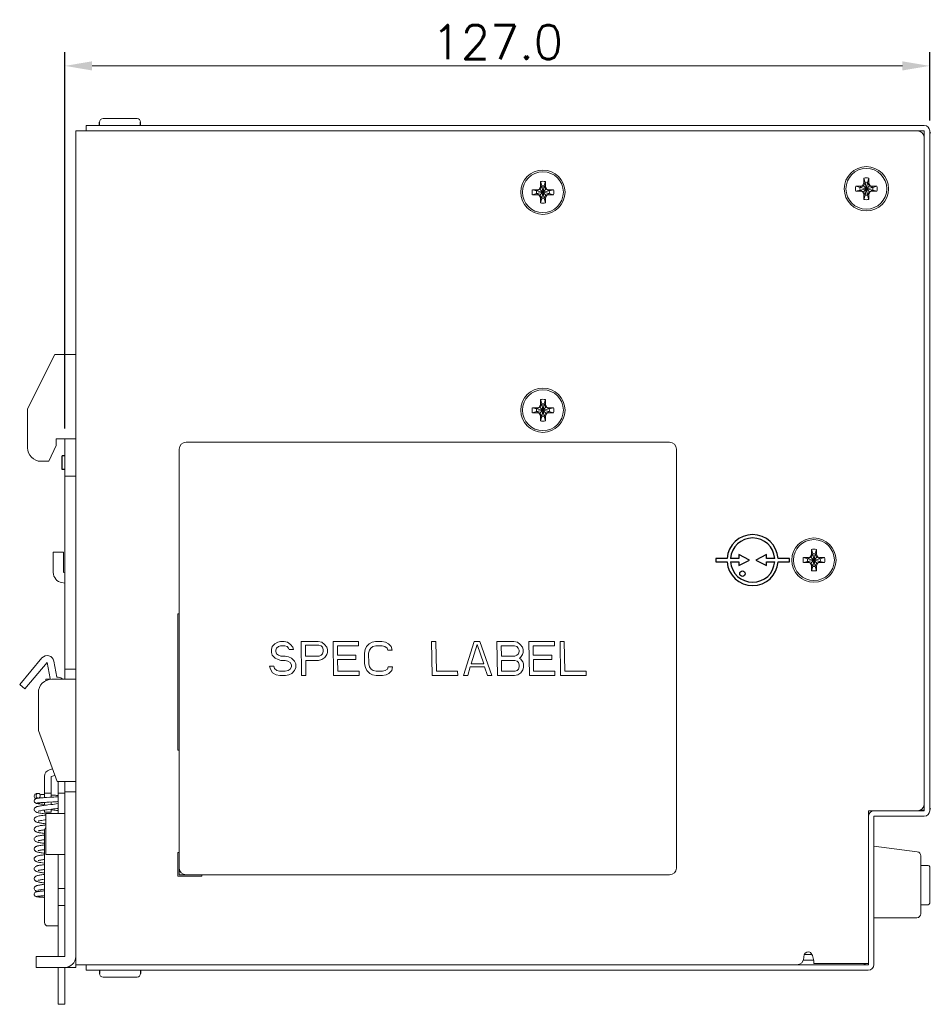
# Model space of a CAD drawing. Header units: millimetres. Extents: x 39 to 399, y 18 to 448.
# Tile 3 of 26: x 144 to 278, y 18 to 163. Entities that reach past the tile are written whole.
import ezdxf

# ---------------------------------------------------------------- set-up
doc = ezdxf.new("R2010")
doc.units = ezdxf.units.MM
doc.header["$LTSCALE"] = 2
doc.layers.get('0').update_dxf_attribs({"lineweight": 9})
doc.layers.get('Defpoints').update_dxf_attribs({"lineweight": 9})
doc.layers.add('02___PRT_ALL_AXES', color=7, linetype='Continuous')
doc.layers.add('Dimension', color=2, linetype='Continuous', lineweight=5)
doc.styles.add('ROMANS', font='romans')
doc.dimstyles.new('1', dxfattribs={"dimtxt": 3, "dimasz": 3, "dimexe": 2, "dimexo": 1.5, "dimgap": 1, "dimtad": 1, "dimdec": 1, "dimzin": 1, "dimdsep": 46, "dimtxsty": 'ROMANS', "dimcen": -0.8, "dimclrd": 2, "dimclre": 2, "dimclrt": 2, "dimadec": 0, "dimazin": 0, "dimtm": 1e-09, "dimtfac": 0.5, "dimtdec": 1, "dimtmove": 0, "dimatfit": 3, "dimfxl": 1, "dimlwd": -1, "dimarcsym": 0})

# ---------------------------------------------------------------- blocks, each defined once
blk = doc.blocks.new('*D668')
at = {"layer": 'Defpoints', "color": 0}
for p in [(150.47, 155.89), (277.47, 146.35), (150.47, 101.15)]:
    blk.add_point(p, dxfattribs=at)
at = {"layer": 'Dimension', "color": 2, "lineweight": -2}
for p, q in [((150.47, 102.65), (150.47, 157.89)), ((277.47, 147.85), (277.47, 157.89))]:
    blk.add_line(p, q, dxfattribs=at)
at = {"layer": 'Dimension', "color": 2}
blk.add_line((273.47, 155.89), (154.47, 155.89), dxfattribs=at)
for points in [[(154.47, 156.56), (154.47, 155.22), (150.47, 155.89)], [(273.47, 155.22), (273.47, 156.56), (277.47, 155.89)]]:
    blk.add_solid(points, dxfattribs=at)
at = {"layer": 'Dimension', "color": 2, "ltscale": 2, "insert": (213.97, 159.39), "char_height": 5, "attachment_point": 5, "style": 'ROMANS'}
blk.add_mtext('127.0', dxfattribs=at)

msp = doc.modelspace()

# ---------------------------------------------------------------- linework, layer by layer
at = {"color": 7, "linetype": 'Continuous'}
for p, q in [((155.57, 147.15), (155.57, 147.65)), ((156.07, 148.15), (161.07, 148.15)), ((161.57, 147.15), (161.57, 147.65)), ((152.07, 146.35), (152.07, 23.95)), ((152.07, 146.35), (276.67, 146.35)), ((153.57, 146.35), (153.57, 147.15)), ((276.67, 146.35), (276.67, 46.55)), ((277.65, 146.05), (277.47, 146.05)), ((220.3, 138.16), (220.3, 138.9)), ((220.3, 138.9), (220.49, 138.28)), ((221.04, 138.9), (220.86, 138.28)), ((221.04, 138.9), (221.04, 138.16)), ((267.99, 138.74), (267.73, 138.29)), ((267.8, 138.66), (267.8, 139.4)), ((267.8, 139.4), (267.99, 138.78)), ((267.8, 138.66), (267.99, 138.74)), ((267.99, 136.92), (268.36, 138.78)), ((267.99, 138.78), (267.99, 138.74)), ((267.99, 138.78), (268.36, 136.92)), ((267.99, 136.95), (268.36, 138.74)), ((267.99, 138.74), (268.36, 136.95)), ((268.54, 139.4), (268.36, 138.78)), ((268.36, 138.74), (268.36, 138.78)), ((268.54, 138.66), (268.36, 138.74)), ((268.62, 138.29), (268.36, 138.74)), ((268.54, 139.4), (268.54, 138.66)), ((219.12, 137.72), (219.86, 137.72)), ((219.12, 137.72), (219.74, 137.53)), ((219.74, 137.16), (221.61, 137.53)), ((219.78, 137.53), (219.74, 137.53)), ((219.74, 137.53), (221.61, 137.16)), ((220.23, 137.79), (219.78, 137.53)), ((219.86, 137.72), (219.78, 137.53)), ((219.78, 137.16), (221.57, 137.53)), ((219.78, 137.53), (221.57, 137.16)), ((219.86, 137.72), (220.1, 137.81)), ((220.1, 137.81), (220.3, 138.16)), ((220.1, 137.81), (220.23, 137.79)), ((220.49, 138.24), (220.23, 137.79)), ((220.23, 136.9), (221.12, 137.79)), ((220.23, 137.79), (221.12, 136.9)), ((220.3, 138.16), (220.49, 138.24)), ((220.49, 136.42), (220.86, 138.28)), ((220.49, 138.28), (220.49, 138.24)), ((220.49, 138.28), (220.86, 136.42)), ((220.49, 136.45), (220.86, 138.24)), ((220.49, 138.24), (220.86, 136.45)), ((220.86, 138.24), (220.86, 138.28)), ((221.12, 137.79), (220.86, 138.24)), ((221.04, 138.16), (220.86, 138.24)), ((221.04, 138.16), (221.25, 137.81)), ((221.25, 137.81), (221.12, 137.79)), ((221.57, 137.53), (221.12, 137.79)), ((221.25, 137.81), (221.49, 137.72)), ((221.49, 137.72), (221.57, 137.53)), ((221.49, 137.72), (222.23, 137.72)), ((221.61, 137.53), (221.57, 137.53)), ((222.23, 137.72), (221.61, 137.53)), ((266.62, 138.22), (267.36, 138.22)), ((266.62, 138.22), (267.24, 138.03)), ((266.62, 137.48), (267.24, 137.66)), ((267.36, 137.48), (266.62, 137.48)), ((267.24, 137.66), (269.11, 138.03)), ((267.28, 138.03), (267.24, 138.03)), ((267.24, 138.03), (269.11, 137.66)), ((267.24, 137.66), (267.28, 137.66)), ((267.73, 138.29), (267.28, 138.03)), ((267.36, 138.22), (267.28, 138.03)), ((267.28, 137.66), (269.07, 138.03)), ((267.28, 138.03), (269.07, 137.66)), ((267.28, 137.66), (267.73, 137.4)), ((267.36, 137.48), (267.28, 137.66)), ((267.36, 138.22), (267.6, 138.31)), ((267.6, 137.38), (267.36, 137.48)), ((267.6, 138.31), (267.8, 138.66)), ((267.6, 138.31), (267.73, 138.29)), ((267.6, 137.38), (267.73, 137.4)), ((267.8, 137.03), (267.6, 137.38)), ((267.73, 137.4), (268.62, 138.29)), ((267.73, 138.29), (268.62, 137.4)), ((267.73, 137.4), (267.99, 136.95)), ((268.36, 136.95), (268.62, 137.4)), ((268.54, 138.66), (268.75, 138.31)), ((268.75, 137.38), (268.54, 137.03)), ((268.75, 138.31), (268.62, 138.29)), ((269.07, 138.03), (268.62, 138.29)), ((268.62, 137.4), (269.07, 137.66)), ((268.75, 137.38), (268.62, 137.4)), ((268.75, 138.31), (268.99, 138.22)), ((268.99, 137.48), (268.75, 137.38)), ((268.99, 138.22), (269.73, 138.22)), ((268.99, 138.22), (269.07, 138.03)), ((268.99, 137.48), (269.07, 137.66)), ((269.73, 137.48), (268.99, 137.48)), ((269.11, 138.03), (269.07, 138.03)), ((269.07, 137.66), (269.11, 137.66)), ((269.73, 138.22), (269.11, 138.03)), ((269.73, 137.48), (269.11, 137.66)), ((219.12, 136.98), (219.74, 137.16)), ((219.86, 136.98), (219.12, 136.98)), ((219.74, 137.16), (219.78, 137.16)), ((219.86, 136.98), (219.78, 137.16)), ((219.78, 137.16), (220.23, 136.9)), ((220.1, 136.88), (219.86, 136.98)), ((220.1, 136.88), (220.23, 136.9)), ((220.3, 136.53), (220.1, 136.88)), ((220.23, 136.9), (220.49, 136.45)), ((220.3, 135.79), (220.3, 136.53)), ((220.3, 136.53), (220.49, 136.45)), ((220.3, 135.79), (220.49, 136.42)), ((220.49, 136.45), (220.49, 136.42)), ((220.86, 136.45), (221.12, 136.9)), ((221.04, 136.53), (220.86, 136.45)), ((220.86, 136.42), (220.86, 136.45)), ((221.04, 135.79), (220.86, 136.42)), ((221.25, 136.88), (221.04, 136.53)), ((221.04, 136.53), (221.04, 135.79)), ((221.12, 136.9), (221.57, 137.16)), ((221.25, 136.88), (221.12, 136.9)), ((221.49, 136.98), (221.25, 136.88)), ((221.49, 136.98), (221.57, 137.16)), ((222.23, 136.98), (221.49, 136.98)), ((221.57, 137.16), (221.61, 137.16)), ((222.23, 136.98), (221.61, 137.16)), ((267.8, 136.29), (267.8, 137.03)), ((267.8, 137.03), (267.99, 136.95)), ((267.8, 136.29), (267.99, 136.92)), ((267.99, 136.95), (267.99, 136.92)), ((268.54, 137.03), (268.36, 136.95)), ((268.36, 136.92), (268.36, 136.95)), ((268.54, 136.29), (268.36, 136.92)), ((268.54, 137.03), (268.54, 136.29)), ((219.12, 105.72), (219.86, 105.72)), ((219.12, 105.72), (219.74, 105.53)), ((219.74, 105.16), (221.61, 105.53)), ((219.78, 105.53), (219.74, 105.53)), ((219.74, 105.53), (221.61, 105.16)), ((220.23, 105.79), (219.78, 105.53)), ((219.86, 105.72), (219.78, 105.53)), ((219.78, 105.16), (221.57, 105.53)), ((219.78, 105.53), (221.57, 105.16)), ((219.86, 105.72), (220.1, 105.81)), ((220.1, 105.81), (220.3, 106.16)), ((220.1, 105.81), (220.23, 105.79)), ((220.49, 106.24), (220.23, 105.79)), ((220.23, 104.9), (221.12, 105.79)), ((220.23, 105.79), (221.12, 104.9)), ((220.3, 106.16), (220.3, 106.9)), ((220.3, 106.9), (220.49, 106.28)), ((220.3, 106.16), (220.49, 106.24)), ((220.49, 104.42), (220.86, 106.28)), ((220.49, 106.28), (220.49, 106.24)), ((220.49, 106.28), (220.86, 104.42)), ((220.49, 104.45), (220.86, 106.24)), ((220.49, 106.24), (220.86, 104.45)), ((221.04, 106.9), (220.86, 106.28)), ((220.86, 106.24), (220.86, 106.28)), ((221.04, 106.16), (220.86, 106.24)), ((221.12, 105.79), (220.86, 106.24)), ((221.04, 106.9), (221.04, 106.16)), ((221.04, 106.16), (221.25, 105.81)), ((221.25, 105.81), (221.12, 105.79)), ((221.57, 105.53), (221.12, 105.79)), ((221.25, 105.81), (221.49, 105.72)), ((221.49, 105.72), (221.57, 105.53)), ((221.49, 105.72), (222.23, 105.72)), ((221.61, 105.53), (221.57, 105.53)), ((222.23, 105.72), (221.61, 105.53)), ((219.12, 104.98), (219.74, 105.16)), ((219.86, 104.98), (219.12, 104.98)), ((219.74, 105.16), (219.78, 105.16)), ((219.86, 104.98), (219.78, 105.16)), ((219.78, 105.16), (220.23, 104.9)), ((220.1, 104.88), (219.86, 104.98)), ((220.1, 104.88), (220.23, 104.9)), ((220.3, 104.53), (220.1, 104.88)), ((220.23, 104.9), (220.49, 104.45)), ((220.3, 103.79), (220.3, 104.53)), ((220.3, 104.53), (220.49, 104.45)), ((220.3, 103.79), (220.49, 104.42)), ((220.49, 104.45), (220.49, 104.42)), ((220.86, 104.45), (221.12, 104.9)), ((221.04, 104.53), (220.86, 104.45)), ((220.86, 104.42), (220.86, 104.45)), ((221.04, 103.79), (220.86, 104.42)), ((221.25, 104.88), (221.04, 104.53)), ((221.04, 104.53), (221.04, 103.79)), ((221.12, 104.9), (221.57, 105.16)), ((221.25, 104.88), (221.12, 104.9)), ((221.49, 104.98), (221.25, 104.88)), ((221.49, 104.98), (221.57, 105.16)), ((222.23, 104.98), (221.49, 104.98)), ((221.57, 105.16), (221.61, 105.16)), ((222.23, 104.98), (221.61, 105.16)), ((150.47, 65.85), (150.47, 101.15)), ((239.27, 100.65), (168.27, 100.65)), ((167.27, 99.65), (167.27, 37.15)), ((240.27, 38.15), (240.27, 99.65)), ((150.47, 95.65), (152.07, 95.65)), ((148.77, 81.54), (148.77, 84.53)), ((148.77, 84.53), (150.27, 84.53)), ((259.9, 83.81), (260.1, 84.16)), ((260.29, 84.24), (260.03, 83.79)), ((260.1, 84.16), (260.1, 84.9)), ((260.1, 84.9), (260.29, 84.28)), ((260.1, 84.16), (260.29, 84.24)), ((260.29, 84.28), (260.29, 84.24)), ((260.29, 82.42), (260.66, 84.28)), ((260.29, 84.28), (260.66, 82.42)), ((260.29, 82.45), (260.66, 84.24)), ((260.29, 84.24), (260.66, 82.45)), ((260.84, 84.9), (260.66, 84.28)), ((260.66, 84.24), (260.66, 84.28)), ((260.84, 84.16), (260.66, 84.24)), ((260.92, 83.79), (260.66, 84.24)), ((260.84, 84.9), (260.84, 84.16)), ((260.84, 84.16), (261.05, 83.81)), ((258.92, 83.72), (259.66, 83.72)), ((258.92, 83.72), (259.54, 83.53)), ((258.92, 82.98), (259.54, 83.16)), ((259.66, 82.98), (258.92, 82.98)), ((259.54, 83.16), (261.41, 83.53)), ((259.58, 83.53), (259.54, 83.53)), ((259.54, 83.53), (261.41, 83.16)), ((259.54, 83.16), (259.58, 83.16)), ((260.03, 83.79), (259.58, 83.53)), ((259.66, 83.72), (259.58, 83.53)), ((259.58, 83.16), (261.37, 83.53)), ((259.58, 83.53), (261.37, 83.16)), ((259.58, 83.16), (260.03, 82.9)), ((259.66, 82.98), (259.58, 83.16)), ((259.66, 83.72), (259.9, 83.81)), ((259.9, 82.88), (259.66, 82.98)), ((259.9, 83.81), (260.03, 83.79)), ((259.9, 82.88), (260.03, 82.9)), ((260.1, 82.53), (259.9, 82.88)), ((260.03, 82.9), (260.92, 83.79)), ((260.03, 83.79), (260.92, 82.9)), ((260.03, 82.9), (260.29, 82.45)), ((260.1, 82.53), (260.29, 82.45)), ((260.1, 81.79), (260.1, 82.53)), ((260.1, 81.79), (260.29, 82.42)), ((260.29, 82.45), (260.29, 82.42)), ((260.66, 82.45), (260.92, 82.9)), ((260.84, 82.53), (260.66, 82.45)), ((260.66, 82.42), (260.66, 82.45)), ((260.84, 81.79), (260.66, 82.42)), ((261.05, 82.88), (260.84, 82.53)), ((260.84, 82.53), (260.84, 81.79)), ((261.05, 83.81), (260.92, 83.79)), ((261.37, 83.53), (260.92, 83.79)), ((260.92, 82.9), (261.37, 83.16)), ((261.05, 82.88), (260.92, 82.9)), ((261.05, 83.81), (261.29, 83.72)), ((261.29, 82.98), (261.05, 82.88)), ((261.29, 83.72), (262.03, 83.72)), ((261.29, 83.72), (261.37, 83.53)), ((261.29, 82.98), (261.37, 83.16)), ((262.03, 82.98), (261.29, 82.98)), ((261.41, 83.53), (261.37, 83.53)), ((261.37, 83.16), (261.41, 83.16)), ((262.03, 83.72), (261.41, 83.53)), ((262.03, 82.98), (261.41, 83.16)), ((150.47, 79.97), (150.03, 80.05)), ((167.07, 75.45), (167.07, 55.45)), ((167.27, 75.45), (167.07, 75.45)), ((181.31, 71.08), (180.9, 70.65)), ((181.72, 71.29), (181.31, 71.08)), ((182.14, 71.4), (181.72, 71.29)), ((182.66, 71.4), (182.14, 71.4)), ((183.18, 71.29), (182.66, 71.4)), ((183.6, 70.97), (183.18, 71.29)), ((183.92, 70.55), (183.6, 70.97)), ((185.16, 71.4), (185.24, 66.4)), ((187.66, 71.4), (185.16, 71.4)), ((185.82, 69.27), (185.79, 70.87)), ((185.79, 70.87), (187.77, 70.87)), ((188.18, 71.29), (187.66, 71.4)), ((187.77, 70.87), (188.09, 70.76)), ((188.6, 70.97), (188.18, 71.29)), ((188.92, 70.55), (188.6, 70.97)), ((189.85, 71.4), (189.93, 66.4)), ((193.6, 71.4), (189.85, 71.4)), ((193.61, 70.76), (193.6, 71.4)), ((195.16, 71.08), (194.75, 70.65)), ((195.58, 71.29), (195.16, 71.08)), ((196.1, 71.4), (195.58, 71.29)), ((197.03, 71.4), (196.1, 71.4)), ((197.56, 71.29), (197.03, 71.4)), ((197.98, 71.08), (197.56, 71.29)), ((198.4, 70.65), (197.98, 71.08)), ((204.95, 71.4), (204.32, 71.4)), ((204.32, 71.4), (204.41, 66.4)), ((205.03, 67.04), (204.95, 71.4)), ((210.57, 71.4), (208.99, 66.4)), ((210.11, 68.1), (211, 70.97)), ((211.41, 71.4), (210.57, 71.4)), ((211, 70.97), (211.99, 68.1)), ((213.16, 66.4), (211.41, 71.4)), ((216.41, 71.4), (213.91, 71.4)), ((213.91, 71.4), (213.99, 66.4)), ((216.93, 71.29), (216.41, 71.4)), ((217.35, 70.97), (216.93, 71.29)), ((217.67, 70.55), (217.35, 70.97)), ((222.35, 71.4), (218.6, 71.4)), ((218.6, 71.4), (218.68, 66.4)), ((222.36, 70.76), (222.35, 71.4)), ((223.8, 71.4), (223.18, 71.4)), ((223.18, 71.4), (223.27, 66.4)), ((223.88, 67.04), (223.8, 71.4)), ((180.9, 70.65), (180.8, 70.23)), ((180.8, 70.23), (180.81, 69.8)), ((180.81, 69.8), (180.92, 69.38)), ((180.92, 69.38), (181.35, 68.95)), ((181.43, 70.12), (181.53, 70.44)), ((181.43, 69.91), (181.43, 70.12)), ((181.54, 69.59), (181.43, 69.91)), ((181.53, 70.44), (181.84, 70.65)), ((181.86, 69.38), (181.54, 69.59)), ((181.84, 70.65), (182.15, 70.76)), ((182.17, 69.27), (181.86, 69.38)), ((182.15, 70.76), (182.77, 70.76)), ((182.77, 70.76), (183.09, 70.65)), ((183.09, 70.65), (183.3, 70.44)), ((183.3, 70.44), (183.41, 70.23)), ((183.41, 70.23), (184.03, 70.23)), ((184.03, 70.23), (183.92, 70.55)), ((188.11, 69.38), (187.8, 69.27)), ((188.09, 70.76), (188.3, 70.55)), ((188.31, 69.59), (188.11, 69.38)), ((188.3, 70.55), (188.41, 70.23)), ((188.41, 69.91), (188.31, 69.59)), ((188.41, 70.23), (188.41, 69.91)), ((188.64, 69.06), (188.94, 69.48)), ((189.03, 70.23), (188.92, 70.55)), ((188.94, 69.48), (189.04, 69.8)), ((189.04, 69.8), (189.03, 70.23)), ((190.51, 69.38), (190.48, 70.76)), ((190.48, 70.76), (193.61, 70.76)), ((193.21, 69.38), (190.51, 69.38)), ((193.22, 68.74), (193.21, 69.38)), ((194.55, 70.23), (194.46, 69.7)), ((194.46, 69.7), (194.49, 68.1)), ((194.75, 70.65), (194.55, 70.23)), ((195.08, 69.7), (195.18, 70.12)), ((195.11, 68.1), (195.08, 69.7)), ((195.18, 70.12), (195.38, 70.44)), ((195.38, 70.44), (195.69, 70.65)), ((195.69, 70.65), (196.11, 70.76)), ((196.11, 70.76), (197.04, 70.76)), ((197.04, 70.76), (197.46, 70.65)), ((197.46, 70.65), (197.78, 70.44)), ((197.78, 70.44), (197.89, 70.12)), ((197.89, 70.12), (198.51, 70.12)), ((198.51, 70.12), (198.4, 70.65)), ((214.54, 70.76), (216.52, 70.76)), ((214.57, 69.27), (214.54, 70.76)), ((216.52, 70.76), (216.84, 70.65)), ((216.86, 69.38), (216.55, 69.27)), ((216.84, 70.65), (217.05, 70.44)), ((217.06, 69.59), (216.86, 69.38)), ((217.05, 70.44), (217.16, 70.12)), ((217.16, 69.91), (217.06, 69.59)), ((217.16, 70.12), (217.16, 69.91)), ((217.39, 69.06), (217.69, 69.48)), ((217.78, 70.23), (217.67, 70.55)), ((217.69, 69.48), (217.79, 69.8)), ((217.79, 69.8), (217.78, 70.23)), ((219.23, 70.76), (222.36, 70.76)), ((219.26, 69.38), (219.23, 70.76)), ((221.96, 69.38), (219.26, 69.38)), ((221.97, 68.74), (221.96, 69.38)), ((147.87, 68.34), (144.6, 64.44)), ((148.29, 65.97), (147.87, 68.34)), ((181.35, 68.95), (181.77, 68.74)), ((181.77, 68.74), (182.19, 68.63)), ((182.8, 69.27), (182.17, 69.27)), ((182.19, 68.63), (182.81, 68.63)), ((183.32, 69.16), (182.8, 69.27)), ((182.81, 68.63), (183.23, 68.53)), ((183.23, 68.53), (183.54, 68.31)), ((183.74, 68.95), (183.32, 69.16)), ((183.54, 68.31), (183.76, 67.99)), ((184.17, 68.53), (183.74, 68.95)), ((183.76, 67.99), (183.76, 67.67)), ((184.38, 68.1), (184.17, 68.53)), ((184.39, 67.57), (184.38, 68.1)), ((187.8, 69.27), (185.82, 69.27)), ((185.87, 66.4), (185.83, 68.63)), ((185.83, 68.63), (187.71, 68.63)), ((187.71, 68.63), (188.22, 68.74)), ((188.22, 68.74), (188.64, 69.06)), ((190.55, 67.04), (190.52, 68.74)), ((190.52, 68.74), (193.22, 68.74)), ((194.49, 68.1), (194.6, 67.57)), ((195.22, 67.67), (195.11, 68.1)), ((211.99, 68.1), (210.11, 68.1)), ((216.55, 69.27), (214.57, 69.27)), ((214.58, 68.63), (216.56, 68.63)), ((214.61, 67.04), (214.58, 68.63)), ((216.56, 68.63), (216.87, 68.53)), ((216.87, 68.53), (217.09, 68.31)), ((217.09, 68.31), (217.2, 67.99)), ((217.18, 68.95), (217.39, 69.06)), ((217.39, 68.84), (217.18, 68.95)), ((217.2, 67.99), (217.2, 67.67)), ((217.71, 68.42), (217.39, 68.84)), ((217.82, 68.1), (217.71, 68.42)), ((217.83, 67.57), (217.82, 68.1)), ((219.27, 68.74), (221.97, 68.74)), ((219.3, 67.04), (219.27, 68.74)), ((150.47, 67.35), (152.07, 67.35)), ((180.53, 67.78), (180.64, 67.36)), ((181.16, 67.78), (180.53, 67.78)), ((180.64, 67.36), (180.97, 66.82)), ((180.97, 66.82), (181.49, 66.5)), ((181.27, 67.46), (181.16, 67.78)), ((181.59, 67.14), (181.27, 67.46)), ((181.49, 66.5), (182.02, 66.4)), ((182, 67.04), (181.59, 67.14)), ((182.84, 67.04), (182, 67.04)), ((183.25, 67.14), (182.84, 67.04)), ((182.85, 66.4), (183.37, 66.5)), ((183.56, 67.36), (183.25, 67.14)), ((183.37, 66.5), (183.78, 66.72)), ((183.76, 67.67), (183.56, 67.36)), ((183.78, 66.72), (184.19, 67.14)), ((184.19, 67.14), (184.39, 67.57)), ((193.67, 67.04), (190.55, 67.04)), ((193.68, 66.4), (193.67, 67.04)), ((194.6, 67.57), (194.82, 67.14)), ((194.82, 67.14), (195.24, 66.72)), ((195.44, 67.36), (195.22, 67.67)), ((195.24, 66.72), (195.66, 66.5)), ((195.75, 67.14), (195.44, 67.36)), ((195.66, 66.5), (196.18, 66.4)), ((196.17, 67.04), (195.75, 67.14)), ((197.11, 67.04), (196.17, 67.04)), ((197.52, 67.14), (197.11, 67.04)), ((197.12, 66.4), (197.64, 66.5)), ((197.83, 67.36), (197.52, 67.14)), ((197.64, 66.5), (198.05, 66.72)), ((197.93, 67.67), (197.83, 67.36)), ((198.56, 67.67), (197.93, 67.67)), ((198.05, 66.72), (198.46, 67.14)), ((198.46, 67.14), (198.56, 67.67)), ((208.15, 67.04), (205.03, 67.04)), ((208.16, 66.4), (208.15, 67.04)), ((209.62, 66.4), (210.01, 67.67)), ((210.01, 67.67), (212.1, 67.67)), ((212.1, 67.67), (212.54, 66.4)), ((216.59, 67.04), (214.61, 67.04)), ((216.49, 66.4), (217.01, 66.5)), ((216.9, 67.14), (216.59, 67.04)), ((217.1, 67.36), (216.9, 67.14)), ((217.01, 66.5), (217.42, 66.82)), ((217.2, 67.67), (217.1, 67.36)), ((217.42, 66.82), (217.73, 67.25)), ((217.73, 67.25), (217.83, 67.57)), ((222.42, 67.04), (219.3, 67.04)), ((222.43, 66.4), (222.42, 67.04)), ((227, 67.04), (223.88, 67.04)), ((227.02, 66.4), (227, 67.04)), ((144.6, 64.44), (143.83, 65.08)), ((147.67, 65.85), (147.67, 65.61)), ((148.33, 65.85), (147.67, 65.85)), ((182.02, 66.4), (182.85, 66.4)), ((185.24, 66.4), (185.87, 66.4)), ((189.93, 66.4), (193.68, 66.4)), ((196.18, 66.4), (197.12, 66.4)), ((204.41, 66.4), (208.16, 66.4)), ((208.99, 66.4), (209.62, 66.4)), ((212.54, 66.4), (213.16, 66.4)), ((213.99, 66.4), (216.49, 66.4)), ((218.68, 66.4), (222.43, 66.4)), ((223.27, 66.4), (227.02, 66.4)), ((167.07, 55.45), (167.27, 55.45)), ((148.21, 52.58), (148.65, 52.69)), ((147.47, 48.48), (147.47, 51.61)), ((149.47, 46.15), (149.47, 50.85)), ((150.47, 25.15), (150.47, 50.85)), ((147.47, 49.15), (148.47, 49.15)), ((150.47, 49.15), (149.47, 49.15)), ((150.47, 49.35), (152.07, 49.35)), ((146.52, 48.41), (146.47, 48.4)), ((146.51, 48.41), (146.52, 48.41)), ((146.61, 48.42), (146.52, 48.41)), ((146.52, 48.41), (146.52, 48.41)), ((146.59, 47.71), (146.59, 47.71)), ((147.28, 47.77), (147.47, 47.78)), ((147.47, 48.48), (147.3, 48.47)), ((147.47, 47.36), (147.47, 47.78)), ((148.83, 48.56), (148.56, 48.55)), ((148.68, 47.85), (148.98, 47.87)), ((149.07, 48.58), (148.83, 48.56)), ((147.47, 46.35), (147.47, 46.65)), ((147.47, 46.35), (148.47, 46.35)), ((148.48, 46.78), (148.81, 46.82)), ((276.67, 46.55), (268.47, 46.55)), ((268.47, 46.55), (268.47, 23.97)), ((276.24, 46.65), (276.67, 46.65)), ((277.65, 46.85), (277.47, 46.85)), ((146.3, 45.69), (146.3, 45.69)), ((146.54, 45.04), (146.54, 45.04)), ((147.67, 45.93), (147.46, 45.9)), ((147.67, 46.15), (147.67, 40.15)), ((150.47, 46.15), (147.67, 46.15)), ((147.47, 43.65), (147.47, 30.15)), ((275.65, 40.53), (269.27, 41.38)), ((150.47, 40.15), (147.67, 40.15)), ((149.47, 40.15), (149.47, 25.15)), ((167.07, 40.45), (167.07, 36.95)), ((167.27, 40.45), (167.07, 40.45)), ((276.17, 31.45), (276.17, 39.94)), ((146.58, 39.01), (146.58, 39.01)), ((277.27, 38.52), (276.17, 38.52)), ((277.47, 38.32), (277.47, 32.97)), ((167.07, 36.95), (170.57, 36.95)), ((167.27, 37.15), (239.27, 37.15)), ((170.57, 36.95), (170.57, 37.15)), ((150.47, 35.15), (149.47, 35.15)), ((147.35, 34.08), (147.47, 34.09)), ((150.47, 32.65), (149.47, 32.65)), ((277.27, 32.77), (276.17, 32.77)), ((275.57, 30.85), (269.27, 30.85)), ((147.97, 29.65), (149.47, 29.65)), ((146.27, 25.15), (146.27, 23.55)), ((146.27, 25.15), (150.47, 25.15)), ((258.93, 24.65), (260.44, 24.65)), ((258.97, 24.95), (258.97, 25.1)), ((259.07, 25.45), (260.19, 25.45)), ((149.47, 23.55), (149.47, 18.15)), ((150.47, 23.55), (152.07, 23.55)), ((152.07, 23.95), (268.45, 23.95)), ((153.57, 23.95), (153.57, 23.15)), ((155.57, 23.15), (155.57, 22.65)), ((161.57, 23.15), (161.57, 22.65)), ((260.47, 24.15), (260.47, 24.33)), ((268.47, 24.15), (260.47, 24.15)), ((161.07, 22.15), (156.07, 22.15)), ((149.47, 18.15), (150.47, 18.15))]:
    msp.add_line(p, q, dxfattribs=at)
at = {"color": 3, "linetype": 'Continuous'}
for p, q in [((153.57, 147.15), (276.67, 147.15)), ((277.47, 146.35), (277.47, 46.55)), ((148.97, 113.55), (144.97, 105.55)), ((148.97, 113.55), (152.07, 113.55)), ((144.97, 99.85), (144.97, 105.55)), ((149.17, 100.15), (148.1, 97.85)), ((149.17, 101.15), (149.17, 100.15)), ((149.17, 101.15), (152.07, 101.15)), ((148.1, 97.85), (146.97, 97.85)), ((150.27, 81.54), (150.27, 84.53)), ((150.47, 81.49), (150.29, 81.53)), ((143.83, 65.08), (147.1, 68.99)), ((148.86, 68.52), (149.27, 66.15)), ((148.57, 65.85), (152.07, 65.85)), ((149.47, 66.15), (149.27, 66.15)), ((146.57, 63.85), (146.57, 58.35)), ((146.57, 58.35), (149.32, 50.85)), ((148.47, 51.61), (148.99, 51.75)), ((148.47, 48.54), (148.47, 51.61)), ((149.32, 50.85), (152.07, 50.85)), ((148.47, 47.48), (148.47, 47.84)), ((148.47, 46.78), (148.47, 46.35)), ((276.24, 46.73), (276.24, 46.65)), ((269.27, 45.73), (269.27, 23.97)), ((276.67, 45.75), (269.29, 45.75)), ((150.47, 23.55), (146.27, 23.55)), ((150.47, 23.55), (150.47, 18.15)), ((152.07, 23.95), (152.07, 23.55)), ((268.45, 23.15), (153.57, 23.15))]:
    msp.add_line(p, q, dxfattribs=at)
at = {"color": 7, "linetype": 'Continuous'}
for points in [[(146.52, 49.11), (146.47, 49.1), (146.41, 49.09), (146.36, 49.08), (146.32, 49.08), (146.28, 49.07), (146.23, 49.05), (146.18, 49.03), (146.11, 48.99), (146.05, 48.93), (146.01, 48.86), (145.98, 48.77), (145.97, 48.7)], [(145.97, 48.7), (145.98, 48.64), (146.01, 48.54), (146.06, 48.47), (146.12, 48.41), (146.19, 48.38), (146.24, 48.36), (146.24, 48.35)], [(146.47, 48.4), (146.41, 48.39), (146.36, 48.38), (146.32, 48.37), (146.27, 48.36), (146.22, 48.35), (146.17, 48.32), (146.11, 48.28), (146.05, 48.23), (146.01, 48.15), (145.98, 48.06), (145.97, 48)], [(145.97, 48), (145.98, 47.93), (146.01, 47.83), (146.07, 47.76), (146.13, 47.71), (146.19, 47.67), (146.24, 47.65), (146.29, 47.63), (146.34, 47.62), (146.4, 47.61), (146.47, 47.6), (146.55, 47.58), (146.63, 47.57), (146.73, 47.56), (146.84, 47.55), (146.96, 47.54), (147.1, 47.52), (147.25, 47.51), (147.47, 47.49)], [(146.52, 49.11), (146.51, 49.11), (146.42, 49.08), (146.35, 49.02), (146.29, 48.95), (146.26, 48.86), (146.24, 48.76)], [(146.24, 48.76), (146.26, 48.66), (146.29, 48.57), (146.35, 48.49), (146.42, 48.44), (146.51, 48.41)], [(146.47, 47.69), (146.46, 47.69), (146.47, 47.69), (146.48, 47.7), (146.51, 47.7), (146.55, 47.71), (146.59, 47.71)], [(146.86, 48.76), (146.85, 48.86), (146.81, 48.95), (146.76, 49.02), (146.68, 49.08), (146.6, 49.11), (146.52, 49.11)], [(146.59, 47.71), (146.68, 47.72), (146.81, 47.73), (146.95, 47.75), (147.11, 47.76), (147.28, 47.77)], [(146.61, 48.42), (146.68, 48.44), (146.76, 48.49), (146.81, 48.57), (146.85, 48.66), (146.86, 48.76)], [(147.3, 48.47), (147.15, 48.46), (147, 48.45), (146.86, 48.44), (146.73, 48.43), (146.61, 48.42)], [(147.47, 48.93), (147.39, 48.93), (147.26, 48.94), (147.15, 48.95), (147.04, 48.96), (146.94, 48.96), (146.85, 48.97), (146.79, 48.98)], [(147.78, 48.5), (147.62, 48.49), (147.47, 48.48)], [(147.47, 47.78), (147.64, 47.79), (147.82, 47.8)], [(148.56, 48.55), (148.26, 48.53), (147.78, 48.5)], [(147.82, 47.8), (148.18, 47.82), (148.68, 47.85)], [(149.47, 48.81), (149.39, 48.81), (149.25, 48.82), (149.11, 48.83), (148.96, 48.84), (148.81, 48.85), (148.47, 48.87)], [(148.98, 47.87), (149.12, 47.88), (149.25, 47.89), (149.37, 47.9), (149.47, 47.9)], [(149.47, 48.6), (149.4, 48.6), (149.3, 48.59), (149.19, 48.58), (149.07, 48.58)], [(147.57, 47.37), (147.37, 47.34), (147.2, 47.32), (147.03, 47.3), (146.88, 47.27), (146.75, 47.25), (146.63, 47.23), (146.53, 47.2), (146.43, 47.18), (146.35, 47.16), (146.28, 47.13), (146.21, 47.1), (146.14, 47.06), (146.07, 47), (146.02, 46.92), (145.98, 46.82), (145.97, 46.74)], [(145.97, 46.74), (145.98, 46.67), (146.02, 46.57), (146.08, 46.48), (146.14, 46.42), (146.22, 46.38), (146.29, 46.35), (146.37, 46.32), (146.45, 46.29), (146.55, 46.27), (146.66, 46.25), (146.79, 46.22), (146.94, 46.2), (147.11, 46.17), (147.3, 46.15), (147.5, 46.12), (147.67, 46.1)], [(146.54, 46.49), (146.54, 46.49), (146.56, 46.49), (146.6, 46.51), (146.66, 46.52), (146.73, 46.54), (146.82, 46.56), (146.93, 46.57), (147.05, 46.59), (147.19, 46.62), (147.34, 46.64)], [(147.34, 46.64), (147.51, 46.66), (147.69, 46.68), (147.89, 46.71), (148.11, 46.73), (148.48, 46.78)], [(147.98, 47.42), (147.77, 47.39), (147.57, 47.37)], [(148.69, 47.5), (148.45, 47.47), (147.98, 47.42)], [(149.47, 46.58), (149.39, 46.59), (149.22, 46.61), (149.03, 46.64), (148.84, 46.66), (148.64, 46.68), (148.47, 46.7)], [(149.47, 47.61), (149.44, 47.6), (149.2, 47.57), (148.94, 47.53), (148.69, 47.5)], [(148.81, 46.82), (149.06, 46.85), (149.3, 46.88), (149.47, 46.9)], [(146.3, 45.69), (146.24, 45.67), (146.18, 45.63), (146.12, 45.59), (146.06, 45.53), (146.01, 45.45), (145.98, 45.36), (145.97, 45.29)], [(145.97, 45.29), (145.98, 45.21), (146.02, 45.11), (146.08, 45.03), (146.14, 44.97), (146.21, 44.93), (146.28, 44.9), (146.35, 44.87), (146.43, 44.85), (146.51, 44.83), (146.6, 44.81), (146.71, 44.79), (146.83, 44.77), (146.96, 44.75), (147.1, 44.73), (147.25, 44.7), (147.42, 44.68), (147.59, 44.66), (147.67, 44.65)], [(147.46, 45.9), (147.25, 45.88), (147.05, 45.85), (146.86, 45.82), (146.69, 45.79), (146.54, 45.76), (146.4, 45.72), (146.3, 45.69)], [(146.54, 45.04), (146.57, 45.05), (146.64, 45.07), (146.76, 45.09), (146.91, 45.12), (147.09, 45.15), (147.3, 45.18), (147.53, 45.21), (147.67, 45.23)], [(149.47, 46.16), (149.42, 46.15), (149.41, 46.15)], [(147.67, 44.48), (147.52, 44.46), (147.33, 44.44), (147.16, 44.41), (147, 44.39), (146.86, 44.37), (146.73, 44.35), (146.62, 44.32), (146.52, 44.3), (146.43, 44.28), (146.35, 44.26), (146.28, 44.23), (146.21, 44.2), (146.14, 44.16), (146.08, 44.1), (146.02, 44.02), (145.98, 43.92), (145.97, 43.84)], [(145.97, 43.84), (145.98, 43.77), (146.01, 43.67), (146.07, 43.59), (146.13, 43.53), (146.2, 43.49), (146.27, 43.45), (146.34, 43.43), (146.41, 43.4), (146.5, 43.38), (146.6, 43.36), (146.7, 43.34), (146.83, 43.32), (146.96, 43.3), (147.11, 43.27), (147.27, 43.25), (147.45, 43.23), (147.47, 43.22)], [(146.54, 43.59), (146.54, 43.59), (146.55, 43.59), (146.59, 43.6), (146.63, 43.62), (146.69, 43.63), (146.76, 43.64), (146.84, 43.66), (146.93, 43.68), (147.03, 43.69), (147.14, 43.71), (147.26, 43.73), (147.38, 43.74), (147.49, 43.76)], [(147.47, 43.01), (147.38, 42.99), (147.2, 42.97), (147.04, 42.95), (146.89, 42.92), (146.76, 42.9), (146.64, 42.88), (146.53, 42.86), (146.44, 42.83), (146.36, 42.81), (146.28, 42.78), (146.21, 42.75), (146.14, 42.71), (146.08, 42.65), (146.02, 42.57), (145.98, 42.47), (145.97, 42.39)], [(145.97, 42.39), (145.98, 42.32), (146.01, 42.22), (146.07, 42.13), (146.14, 42.07), (146.22, 42.03), (146.29, 41.99), (146.38, 41.97), (146.47, 41.94), (146.57, 41.92), (146.69, 41.89), (146.82, 41.87), (146.98, 41.84), (147.16, 41.82), (147.36, 41.79), (147.47, 41.77)], [(146.54, 42.14), (146.54, 42.14), (146.54, 42.14), (146.56, 42.15), (146.6, 42.16), (146.66, 42.17), (146.74, 42.19), (146.83, 42.21), (146.93, 42.23), (147.06, 42.25), (147.19, 42.27), (147.34, 42.29), (147.47, 42.3)], [(147.47, 41.56), (147.44, 41.55), (147.26, 41.53), (147.08, 41.5), (146.92, 41.48), (146.78, 41.45), (146.66, 41.43), (146.54, 41.41), (146.45, 41.39), (146.36, 41.36), (146.29, 41.33), (146.22, 41.3), (146.15, 41.26), (146.08, 41.2), (146.02, 41.12), (145.98, 41.02), (145.97, 40.94)], [(145.97, 40.94), (145.98, 40.86), (146.02, 40.76), (146.08, 40.68), (146.14, 40.62), (146.21, 40.58), (146.29, 40.55), (146.36, 40.52), (146.45, 40.49), (146.56, 40.47), (146.68, 40.44), (146.82, 40.42), (146.98, 40.39), (147.15, 40.37), (147.35, 40.34), (147.47, 40.32)], [(146.54, 40.69), (146.54, 40.69), (146.55, 40.69), (146.59, 40.7), (146.64, 40.72), (146.71, 40.73), (146.78, 40.75), (146.88, 40.77), (146.98, 40.78), (147.1, 40.8), (147.22, 40.82), (147.36, 40.84), (147.47, 40.85)], [(147.47, 40.11), (147.34, 40.09), (147.17, 40.06), (147.01, 40.04), (146.87, 40.02), (146.74, 40), (146.63, 39.98), (146.53, 39.95), (146.44, 39.93), (146.36, 39.91), (146.28, 39.88), (146.21, 39.85), (146.14, 39.81), (146.08, 39.75), (146.02, 39.67), (145.98, 39.58), (145.97, 39.49)], [(145.97, 39.49), (145.98, 39.41), (146.01, 39.32), (146.07, 39.24), (146.13, 39.18), (146.2, 39.14), (146.27, 39.1), (146.34, 39.08), (146.41, 39.05), (146.5, 39.03), (146.58, 39.01)], [(146.54, 39.24), (146.54, 39.24), (146.56, 39.24), (146.6, 39.26), (146.65, 39.27), (146.73, 39.29), (146.82, 39.31), (146.92, 39.32), (147.04, 39.34), (147.17, 39.36), (147.31, 39.38), (147.47, 39.4), (147.47, 39.4)], [(147.47, 38.66), (147.34, 38.64), (147.17, 38.61), (147.01, 38.59), (146.87, 38.57), (146.74, 38.55), (146.62, 38.53), (146.52, 38.5), (146.43, 38.48), (146.35, 38.46), (146.28, 38.43), (146.21, 38.4), (146.14, 38.36), (146.08, 38.3), (146.02, 38.22), (145.98, 38.12), (145.97, 38.04)], [(145.97, 38.04), (145.98, 37.96), (146.02, 37.86), (146.08, 37.78), (146.14, 37.72), (146.21, 37.68), (146.28, 37.65), (146.36, 37.62), (146.44, 37.6), (146.53, 37.58), (146.63, 37.55), (146.75, 37.53), (146.87, 37.51), (147.01, 37.49), (147.17, 37.47), (147.33, 37.44), (147.47, 37.42)], [(146.54, 37.79), (146.54, 37.79), (146.54, 37.79), (146.56, 37.79), (146.6, 37.81), (146.66, 37.82), (146.73, 37.84), (146.82, 37.85), (146.92, 37.87), (147.03, 37.89), (147.16, 37.91), (147.31, 37.93), (147.46, 37.95), (147.47, 37.95)], [(146.58, 39.01), (146.75, 38.98), (146.96, 38.95), (147.19, 38.91), (147.43, 38.88), (147.47, 38.87)], [(147.47, 37.21), (147.47, 37.21), (147.28, 37.18), (147.1, 37.16), (146.94, 37.13), (146.8, 37.11), (146.67, 37.08), (146.55, 37.06), (146.45, 37.04), (146.37, 37.01), (146.29, 36.99), (146.22, 36.95), (146.14, 36.91), (146.08, 36.85), (146.02, 36.77), (145.98, 36.67), (145.97, 36.59)], [(145.97, 36.59), (145.98, 36.51), (146.02, 36.41), (146.08, 36.33), (146.14, 36.27), (146.22, 36.23), (146.29, 36.2), (146.36, 36.17), (146.44, 36.15), (146.54, 36.12), (146.65, 36.1), (146.77, 36.08), (146.91, 36.05), (147.07, 36.03), (147.25, 36), (147.45, 35.98), (147.47, 35.97)], [(146.54, 36.34), (146.54, 36.34), (146.54, 36.34), (146.56, 36.35), (146.61, 36.36), (146.67, 36.37), (146.75, 36.39), (146.85, 36.41), (146.97, 36.43), (147.1, 36.45), (147.25, 36.47), (147.42, 36.5), (147.47, 36.5)], [(147.12, 35.71), (147.01, 35.69), (146.89, 35.67), (146.78, 35.66), (146.68, 35.64), (146.59, 35.62), (146.5, 35.6), (146.43, 35.58), (146.36, 35.57), (146.3, 35.55), (146.24, 35.52), (146.18, 35.49), (146.12, 35.45), (146.06, 35.39), (146.01, 35.32), (145.98, 35.22), (145.97, 35.15)], [(145.97, 35.15), (145.98, 35.09), (146.01, 34.99), (146.07, 34.9), (146.14, 34.84), (146.21, 34.8), (146.27, 34.77), (146.33, 34.75), (146.4, 34.73), (146.48, 34.72), (146.51, 34.71)], [(147.47, 34.79), (147.33, 34.78), (147.19, 34.77), (147.06, 34.76), (146.94, 34.75), (146.84, 34.74), (146.74, 34.73), (146.65, 34.73), (146.57, 34.72), (146.5, 34.71), (146.44, 34.7), (146.39, 34.69), (146.34, 34.68), (146.29, 34.67), (146.24, 34.66), (146.19, 34.64), (146.13, 34.6), (146.06, 34.55), (146.01, 34.47), (145.98, 34.38), (145.97, 34.31)], [(146.53, 34.89), (146.52, 34.89), (146.53, 34.89), (146.56, 34.9), (146.6, 34.91), (146.66, 34.92), (146.73, 34.94), (146.82, 34.96), (146.92, 34.97), (147.04, 34.99), (147.15, 35.01)], [(147.47, 35.76), (147.3, 35.73), (147.12, 35.71)], [(147.15, 35.01), (147.37, 35.04), (147.47, 35.05)], [(145.97, 34.31), (145.98, 34.24), (146.01, 34.15), (146.06, 34.07), (146.12, 34.02), (146.18, 33.98), (146.24, 33.96), (146.28, 33.95), (146.33, 33.94), (146.38, 33.93), (146.43, 33.92), (146.49, 33.91), (146.56, 33.9), (146.63, 33.89), (146.71, 33.89), (146.8, 33.88), (146.9, 33.87), (147.01, 33.86), (147.13, 33.85), (147.25, 33.85), (147.39, 33.84), (147.47, 33.83)], [(146.46, 34), (146.46, 34), (146.46, 34), (146.47, 34), (146.49, 34), (146.52, 34.01), (146.56, 34.01), (146.61, 34.02), (146.66, 34.02), (146.72, 34.03), (146.79, 34.04), (146.86, 34.04), (146.95, 34.05), (147.04, 34.06), (147.14, 34.06), (147.24, 34.07), (147.35, 34.08)], [(259.72, 25.85), (259.85, 25.82), (259.97, 25.74), (260.08, 25.63), (260.17, 25.48), (260.25, 25.31), (260.32, 25.12), (260.38, 24.92), (260.43, 24.71), (260.46, 24.51), (260.47, 24.33)]]:
    msp.add_lwpolyline(points, dxfattribs=at)
for centre, radius in [((220.67, 137.35), 3.25), ((220.67, 137.35), 3), ((268.17, 137.85), 3.25), ((268.17, 137.85), 3), ((220.67, 105.35), 3.25), ((220.67, 105.35), 3), ((260.47, 83.35), 3.25), ((260.47, 83.35), 3)]:
    msp.add_circle(centre, radius, dxfattribs=at)
for centre, radius, start, end in [((156.07, 147.65), 0.5, 90, 180), ((161.07, 147.65), 0.5, 0, 90), ((275.67, 145.35), 1, 0, 90), ((220.67, 137.35), 1.6, 76.6293, 103.3707), ((268.17, 137.85), 1.6, 76.6293, 103.3707), ((268.17, 137.85), 0.95, 78.7706, 101.2294), ((220.67, 137.35), 1.6, 166.6293, 193.3707), ((220.67, 137.35), 0.95, 168.7706, 191.2294), ((220.67, 137.35), 0.95, 78.7706, 101.2294), ((220.67, 137.35), 0.95, 348.7706, 11.2294), ((220.67, 137.35), 1.6, 346.6293, 13.3707), ((268.17, 137.85), 1.6, 166.6293, 193.3707), ((268.17, 137.85), 0.95, 168.7706, 191.2294), ((268.17, 137.85), 0.95, 348.7706, 11.2294), ((268.17, 137.85), 1.6, 346.6293, 13.3707), ((220.67, 137.35), 0.95, 258.7706, 281.2294), ((268.17, 137.85), 1.6, 256.6293, 283.3707), ((268.17, 137.85), 0.95, 258.7706, 281.2294), ((220.67, 137.35), 1.6, 256.6293, 283.3707), ((220.67, 105.35), 1.6, 76.6293, 103.3707), ((220.67, 105.35), 1.6, 166.6293, 193.3707), ((220.67, 105.35), 0.95, 168.7706, 191.2294), ((220.67, 105.35), 0.95, 78.7706, 101.2294), ((220.67, 105.35), 0.95, 348.7706, 11.2294), ((220.67, 105.35), 1.6, 346.6293, 13.3707), ((220.67, 105.35), 0.95, 258.7706, 281.2294), ((220.67, 105.35), 1.6, 256.6293, 283.3707), ((168.27, 99.65), 1, 90, 180), ((239.27, 99.65), 1, 0, 90), ((260.47, 83.35), 1.6, 76.6293, 103.3707), ((260.47, 83.35), 0.95, 78.7706, 101.2294), ((260.47, 83.35), 1.6, 166.6293, 193.3707), ((260.47, 83.35), 0.95, 168.7706, 191.2294), ((260.47, 83.35), 0.95, 258.7706, 281.2294), ((260.47, 83.35), 0.95, 348.7706, 11.2294), ((260.47, 83.35), 1.6, 346.6293, 13.3707), ((150.29, 81.54), 1.52, 180, 260), ((260.47, 83.35), 1.6, 256.6293, 283.3707), ((149.27, 66.15), 1, 190, 197.715), ((148.47, 51.61), 1, 105, 180), ((269.29, 45.73), 0.816, 90, 180), ((275.67, 47.55), 1, 270, 0), ((147.97, 43.65), 0.5, 126.9801, 180), ((275.57, 39.94), 0.6, 0, 82.4054), ((168.27, 38.15), 1, 180, 270), ((239.27, 38.15), 1, 270, 0), ((277.27, 38.32), 0.2, 0, 90), ((277.27, 32.97), 0.2, 270, 0), ((275.57, 31.45), 0.6, 270, 0), ((147.97, 30.15), 0.5, 180, 270), ((257.97, 24.95), 1, 270, 0), ((259.72, 25.1), 0.75, 90, 180), ((268.45, 23.97), 0.025, 270, 0), ((156.07, 22.65), 0.5, 180, 270), ((161.07, 22.65), 0.5, 270, 0)]:
    msp.add_arc(centre, radius, start, end, dxfattribs=at)
at = {"color": 3, "linetype": 'Continuous'}
for centre, radius, start, end in [((276.67, 146.35), 0.8, 0, 90), ((146.97, 99.85), 2, 180, 270), ((150.29, 81.54), 0.0179, 180, 260), ((147.87, 68.34), 1, 10, 140), ((148.57, 63.85), 2, 90, 180), ((149.47, 65.15), 1, 44.4906, 90), ((276.67, 46.55), 0.8, 270, 0), ((269.29, 45.73), 0.0159, 90, 180), ((150.47, 25.15), 1.6, 270, 0), ((267.47, 24.95), 1, 270, 306.723), ((268.45, 23.97), 0.825, 270, 0)]:
    msp.add_arc(centre, radius, start, end, dxfattribs=at)
at = {"layer": '02___PRT_ALL_AXES', "color": 7, "linetype": 'Continuous'}
for p, q in [((155.57, 147.15), (155.57, 147.65)), ((161.57, 147.15), (161.57, 147.65)), ((150.07, 96.65), (150.07, 98.65)), ((150.47, 98.65), (150.07, 98.65)), ((150.47, 96.65), (150.07, 96.65)), ((251.02, 83.35), (249.42, 84.15)), ((249.42, 84.15), (249.42, 83.6)), ((253.52, 84.15), (251.92, 83.35)), ((253.52, 83.6), (253.52, 84.15)), ((247.73, 83.6), (246.07, 83.6)), ((246.07, 83.6), (246.07, 83.1)), ((246.07, 83.1), (247.73, 83.1)), ((249.42, 83.6), (248.23, 83.6)), ((248.23, 83.1), (249.42, 83.1)), ((249.42, 82.55), (251.02, 83.35)), ((249.42, 83.1), (249.42, 82.55)), ((251.92, 83.35), (253.52, 82.55)), ((254.71, 83.6), (253.52, 83.6)), ((253.52, 83.1), (254.71, 83.1)), ((253.52, 82.55), (253.52, 83.1)), ((256.87, 83.6), (255.22, 83.6)), ((255.22, 83.1), (256.87, 83.1)), ((256.87, 83.1), (256.87, 83.6)), ((155.57, 23.15), (155.57, 22.65)), ((161.57, 23.15), (161.57, 22.65))]:
    msp.add_line(p, q, dxfattribs=at)
msp.add_circle((249.97, 81.35), 0.4, dxfattribs=at)
for radius, start, end in [(3.75, 3.8226, 176.1774), (3.25, 4.4117, 175.5883), (3.75, 183.8226, 356.1774), (3.25, 184.4117, 355.5883)]:
    msp.add_arc((251.47, 83.35), radius, start, end, dxfattribs=at)

# ---------------------------------------------------------------- dimensions: what is measured, and where the dimension line sits
at = {"layer": 'Dimension', "color": 2}
dim = msp.add_linear_dim(base=(150.47, 155.89), p1=(277.47, 146.35), p2=(150.47, 101.15), dimstyle='1', override={"dimtxt": 5, "dimasz": 4, "dimpost": '\\X', "dimtxsty": 'ROMANS'}, dxfattribs=at)
dim.commit()
dim.dimension.update_dxf_attribs({"geometry": '*D668', "text_midpoint": (213.97, 159.39)})

doc.saveas('drawing.dxf')
